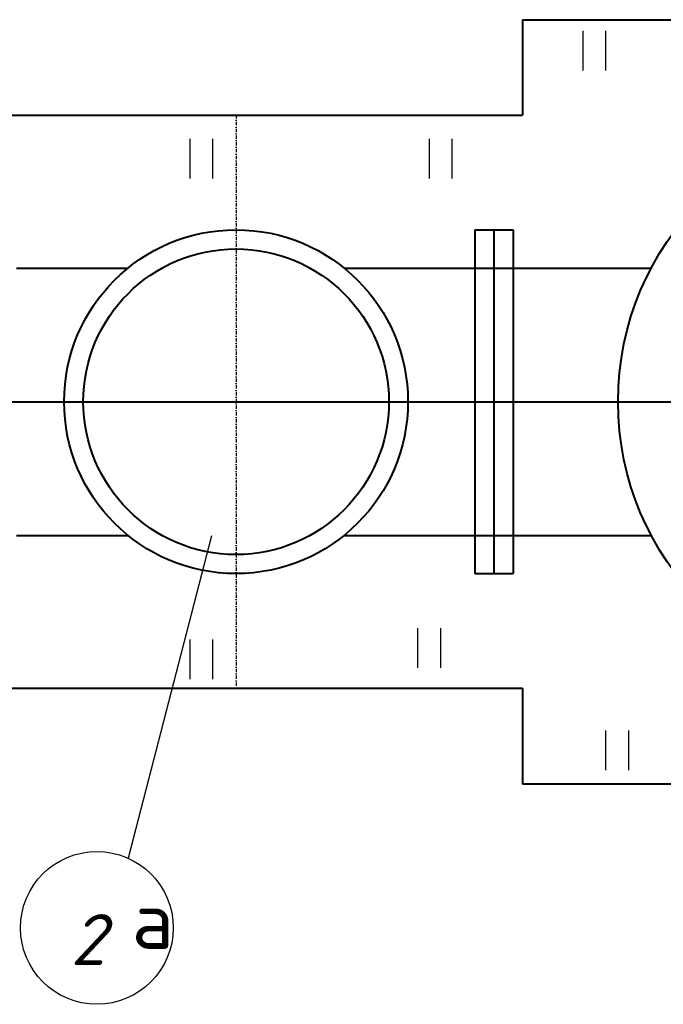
# Model space of a CAD drawing. Header units: millimetres. Extents: x -3143211 to -2549809, y 1060331 to 1341741.
# Tile 14 of 131: x -3048050 to -3043198, y 1082119 to 1089542. Entities that reach past the tile are written whole.
import ezdxf

# ---------------------------------------------------------------- set-up
doc = ezdxf.new("R2010")
doc.units = ezdxf.units.MM
doc.linetypes.add('DASHDOTX2', pattern=[50.8, 25.4, -12.7, 0, -12.7])
for name, color, linetype in [('7', 2, 'Continuous'), ('ABR', 3, 'Continuous'), ('PUMP', 1, 'Continuous')]:
    doc.layers.add(name, color=color, linetype=linetype)
doc.styles.add('ROMANS', font='romant.shx', dxfattribs={"width": 0.8})
doc.styles.get("Standard").update_dxf_attribs({"font": 'isocpeui.ttf'})

msp = doc.modelspace()

# ---------------------------------------------------------------- linework, layer by layer
at = {"lineweight": 40}
for p, q in [((-3044258.528, 1089541.59191), (-3038498.528, 1089541.59191)), ((-3044258.528, 1089541.59191), (-3044258.528, 1088821.59191)), ((-3052034.528, 1088821.59191), (-3044258.528, 1088821.59191)), ((-3044618.528, 1087957.59191), (-3044618.528, 1085365.59191)), ((-3044618.528, 1087957.59191), (-3044330.528, 1087957.59191)), ((-3044474.528, 1087957.59191), (-3044474.528, 1085365.59191)), ((-3044330.528, 1087957.59191), (-3044330.528, 1085365.59191)), ((-3048074.528, 1087669.59191), (-3047233.11501, 1087669.59191)), ((-3045603.94099, 1087669.59191), (-3043288.90388, 1087669.59191)), ((-3052846.83815, 1086661.59191), (-3030492.82448, 1086661.59191)), ((-3048074.528, 1085653.59191), (-3047233.11501, 1085653.59191)), ((-3045603.94099, 1085653.59191), (-3043288.90388, 1085653.59191)), ((-3044618.528, 1085365.59191), (-3044330.528, 1085365.59191)), ((-3052034.528, 1084501.59191), (-3044258.528, 1084501.59191)), ((-3044258.528, 1084501.59191), (-3044258.528, 1083781.59191)), ((-3044258.528, 1083781.59191), (-3038498.528, 1083781.59191))]:
    msp.add_line(p, q, dxfattribs=at)
for centre, radius in [((-3041378.528, 1086661.59191), 2160), ((-3046418.528, 1086661.59191), 1296), ((-3046418.528, 1086661.59191), 1152)]:
    msp.add_circle(centre, radius, dxfattribs=at)
at = {"layer": '7', "color": 188}
for p, q in [((-3043804.64239, 1089458.34271), (-3043804.64239, 1089158.12653)), ((-3043632.88211, 1089458.34271), (-3043632.88211, 1089158.12653)), ((-3046767.5092, 1088643.47014), (-3046767.5092, 1088343.25396)), ((-3046595.74893, 1088643.47014), (-3046595.74893, 1088343.25396)), ((-3044964.02528, 1088643.47014), (-3044964.02528, 1088343.25396)), ((-3044792.26501, 1088643.47014), (-3044792.26501, 1088343.25396)), ((-3045049.90542, 1084955.10062), (-3045049.90542, 1084654.88444)), ((-3044878.14514, 1084955.10062), (-3044878.14514, 1084654.88444)), ((-3046767.5092, 1084869.32466), (-3046767.5092, 1084569.10848)), ((-3046595.74893, 1084869.32466), (-3046595.74893, 1084569.10848)), ((-3043632.88211, 1084183.11633), (-3043632.88211, 1083882.90016)), ((-3043461.12184, 1084183.11633), (-3043461.12184, 1083882.90016))]:
    msp.add_line(p, q, dxfattribs=at)
at = {"layer": 'ABR', "color": 188, "linetype": 'DASHDOTX2'}
msp.add_line((-3046418.528, 1088821.59191), (-3046418.528, 1084501.59191), dxfattribs=at)
at = {"layer": 'PUMP', "color": 188}
msp.add_line((-3046604.79071, 1085650.33787), (-3047232.50948, 1083220.87806), dxfattribs=at)
msp.add_circle((-3047467.54766, 1082695.01395), 576, dxfattribs=at)

# ---------------------------------------------------------------- texts
msp.add_text('2', height=384, dxfattribs=at).set_placement((-3047667.00375, 1082414.91088))
at = {"layer": 'PUMP', "color": 188, "style": 'ROMANS'}
msp.add_text('а', height=432, dxfattribs=at).set_placement((-3047204.9243, 1082536.88857))

doc.saveas('drawing.dxf')
